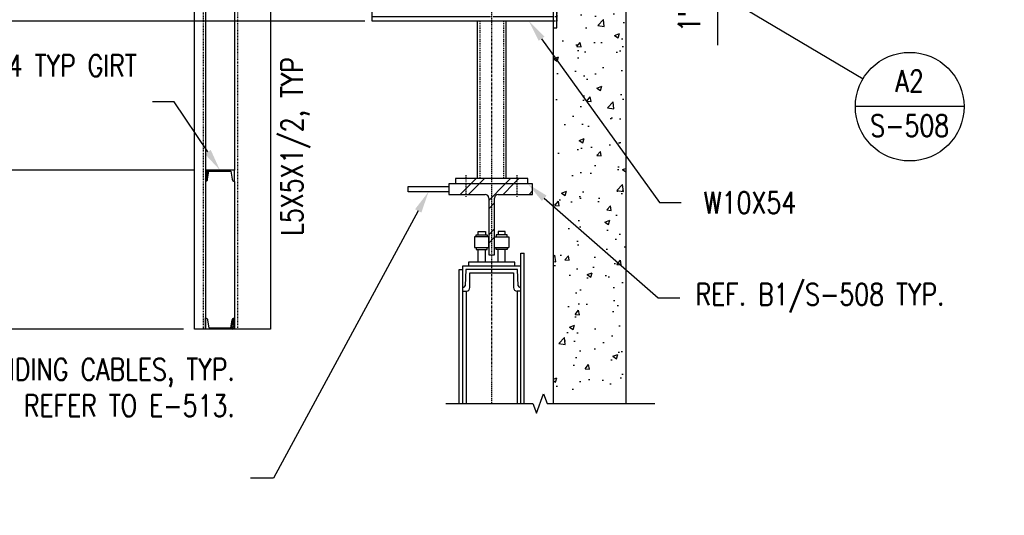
# Model space of a CAD drawing. Header units: inches. Extents: x -241 to 2916, y 110 to 330.
# Tile 16 of 40: x 1260 to 1395, y 112 to 181. Entities that reach past the tile are written whole.
import ezdxf
from ezdxf import colors
from ezdxf.entities.mleader import LeaderData, LeaderLine
from ezdxf.enums import TextEntityAlignment as Align
from ezdxf.math import Vec2, Vec3

# ---------------------------------------------------------------- set-up
doc = ezdxf.new("R2010")
doc.units = ezdxf.units.IN
doc.header["$MEASUREMENT"] = 0
for name, pattern in [('Center 1_4_', [0.53125, 0.25, -0.09375, 0.09375, -0.09375]), ('Dash', [0.25, 0.125, -0.125]), ('Dash - 1_16_', [0.1875, 0.125, -0.0625]), ('Hidden 3_32_', [0.140625, 0.09375, -0.046875])]:
    doc.linetypes.add(name, pattern=pattern)
doc.layers.get('Defpoints').update_dxf_attribs({"color": 243})
for name, color, linetype in [('A-WALL-PATT', 8, 'Continuous'), ('S-ANNO-DIMS', 1, 'Continuous'), ('S-ANNO-NOTE', 2, 'Continuous'), ('S-ANNO-TEXT', 2, 'Continuous'), ('S-BEAM', 10, 'Continuous'), ('S-BEAM-HDLN', 1, 'Dash'), ('S-COLS', 2, 'Continuous'), ('S-DETL', 90, 'Continuous'), ('S-DETL-CNTR', 1, 'Center 1_4_'), ('S-DETL-GENF', 92, 'Continuous'), ('S-DETL-GENF-HDLN', 1, 'Dash'), ('S-DETL-MEDM', 3, 'Continuous'), ('S-DETL-PATT', 8, 'Continuous'), ('S-DETL-THIN', 1, 'Continuous')]:
    doc.layers.add(name, color=color, linetype=linetype)
doc.layers.add('G-ANNO-REFR', color=2, linetype='Continuous', lineweight=35)
doc.layers.add('S-ANNO-SYMB', color=2, linetype='Continuous', lineweight=25)
doc.styles.add('AEC_COMN_TITLE', font='romans.shx', dxfattribs={"width": 0.8, "height": 0.1875})
doc.styles.add('Annotative', font='romans.shx', dxfattribs={"width": 0.8, "height": 0.125})
doc.styles.add('ROMANS', font='ROMANS.shx', dxfattribs={"width": 0.8})
doc.dimstyles.new('Annotative', dxfattribs={"dimscale": 0, "dimtxt": 0.125, "dimasz": 0.125, "dimexe": 0.179688, "dimexo": 0.0625, "dimgap": 0.09, "dimtad": 1, "dimdec": 3, "dimzin": 3, "dimdsep": 46, "dimlunit": 4, "dimtxsty": 'Annotative', "dimcen": 0.09, "dimclrt": 2, "dimazin": 2, "dimtfac": 1, "dimtdec": 3, "dimtmove": 1, "dimatfit": 3, "dimfxl": 1, "dimtfill": 1, "dimfrac": 2, "dimtolj": 1, "dimtzin": 0, "dimarcsym": 0})
pattern_1 = [(45, (1320.8724, 100.157), (-2.37588, 2.37588), []), (45, (1320.8724, 103.757), (-2.37588, 2.37588), [])]

# ---------------------------------------------------------------- blocks, each defined once
blk = doc.blocks.new('*D67')
at = {"layer": 'Defpoints', "color": 0, "transparency": 16777216}
for p in [(1285.15, 184), (1241.78, 160), (1285.15, 160)]:
    blk.add_point(p, dxfattribs=at)
at = {"layer": 'S-ANNO-DIMS', "color": 0, "lineweight": -2, "transparency": 16777216}
for p, q in [((1283.65, 184), (1237.46, 184)), ((1241.78, 181), (1241.78, 163)), ((1283.65, 160), (1237.46, 160))]:
    blk.add_line(p, q, dxfattribs=at)
at = {"layer": 'S-ANNO-DIMS', "color": 0, "transparency": 16777216}
for points in [[(1241.28, 181), (1242.28, 181), (1241.78, 184)], [(1241.28, 163), (1242.28, 163), (1241.78, 160)]]:
    blk.add_solid(points, dxfattribs=at)
at = {"layer": 'S-ANNO-DIMS', "color": 2, "lineweight": -3, "transparency": 16777216, "insert": (1237.83, 172), "char_height": 3, "width": 12.3279, "attachment_point": 5, "rotation": 90, "style": 'Annotative'}
blk.add_mtext('\\A1;2\'-0"', dxfattribs=at)
blk = doc.blocks.new('*D68')
at = {"layer": 'Defpoints', "color": 0, "transparency": 16777216}
for p in [(1285.15, 160), (1241.78, 138), (1283.65, 138)]:
    blk.add_point(p, dxfattribs=at)
at = {"layer": 'S-ANNO-DIMS', "color": 0, "lineweight": -2, "transparency": 16777216}
for p, q in [((1283.65, 160), (1237.46, 160)), ((1241.78, 157), (1241.78, 141)), ((1282.15, 138), (1237.46, 138))]:
    blk.add_line(p, q, dxfattribs=at)
at = {"layer": 'S-ANNO-DIMS', "color": 0, "transparency": 16777216}
for points in [[(1241.28, 157), (1242.28, 157), (1241.78, 160)], [(1241.28, 141), (1242.28, 141), (1241.78, 138)]]:
    blk.add_solid(points, dxfattribs=at)
at = {"layer": 'S-ANNO-DIMS', "color": 2, "lineweight": -3, "transparency": 16777216, "insert": (1237.83, 149), "char_height": 3, "width": 15.0412, "attachment_point": 5, "rotation": 90, "style": 'Annotative'}
blk.add_mtext('\\A1;1\'-10"', dxfattribs=at)
blk = doc.blocks.new('Detail Callout AEC')
at = {"color": 0, "linetype": 'ByBlock', "lineweight": -3, "transparency": 16777216}
blk.add_line((0.25, 0), (-0.25, 0), dxfattribs=at)
blk.add_circle((0, 0), 0.25, dxfattribs=at)
at = {"color": 0, "linetype": 'ByBlock', "lineweight": -3, "transparency": 16777216, "style": 'AEC_COMN_TITLE'}
for tag, p in [('VIEWNUMBER', (0, 0.0508)), ('SHEETNUMBER', (0, -0.1263))]:
    blk.add_attdef(tag, text='', height=0.0938, dxfattribs=at).set_placement(p, align=Align.CENTER)
blk = doc.blocks.new('*D56')
at = {"layer": 'Defpoints', "color": 0, "transparency": 16777216}
for p in [(1333.15, 192), (1333.65, 191), (1355.86, 191)]:
    blk.add_point(p, dxfattribs=at)
at = {"layer": 'S-ANNO-DIMS', "color": 0, "lineweight": -2, "transparency": 16777216}
for p, q in [((1355.86, 195), (1355.86, 198)), ((1334.65, 192), (1360.17, 192)), ((1355.86, 192), (1355.86, 191)), ((1355.86, 192), (1355.86, 191)), ((1335.15, 191), (1360.17, 191)), ((1355.86, 177.26), (1355.86, 191)), ((1355.86, 188), (1355.86, 185))]:
    blk.add_line(p, q, dxfattribs=at)
at = {"layer": 'S-ANNO-DIMS', "color": 0, "transparency": 16777216}
for points in [[(1355.36, 195), (1356.36, 195), (1355.86, 192)], [(1355.36, 188), (1356.36, 188), (1355.86, 191)]]:
    blk.add_solid(points, dxfattribs=at)
at = {"layer": 'S-ANNO-DIMS', "color": 2, "transparency": 16777216, "insert": (1351.91, 180.91), "char_height": 3, "attachment_point": 5, "rotation": 90, "style": 'Annotative', "bg_fill": 3, "box_fill_scale": 1.25, "bg_fill_color": 256, "bg_fill_true_color": 13158600, "bg_fill_transparency": 0}
blk.add_mtext('\\A1;1"', dxfattribs=at)
blk = doc.blocks.new('051200_StructuralFraming-C-Channel - C4X5_4-V10-CANOPY SECTION 1')
at = {"lineweight": -3}
for p, q in [((785.21, 202), (785.21, 200.42)), ((789.21, 202), (785.21, 202)), ((785.5, 200.72), (785.68, 201.82)), ((785.68, 201.82), (788.74, 201.82)), ((788.74, 201.82), (788.91, 200.72)), ((789.21, 200.42), (789.21, 202))]:
    blk.add_line(p, q, dxfattribs=at)
for centre, start, end in [((785.21, 200.72), 270, 0), ((789.21, 200.72), 180, 270)]:
    blk.add_arc(centre, 0.296, start, end, dxfattribs=at)
blk = doc.blocks.new('051200_StructuralFraming-W-Flange - W10X54-1981470-DOOR RAIL SUPPORT 1')
at = {"layer": 'S-BEAM'}
for p, q in [((808.21, 179.88), (808.21, 180.5)), ((833.21, 180.5), (808.21, 180.5)), ((808.21, 179.19), (808.21, 179.88)), ((824.53, 179.88), (808.21, 179.88)), ((833.21, 179.88), (824.9, 179.88)), ((808.21, 171.71), (808.21, 179.19)), ((808.21, 171.01), (808.21, 171.71)), ((808.21, 170.4), (808.21, 171.01)), ((808.21, 171.01), (824.53, 171.01)), ((822.71, 170.4), (808.21, 170.4)), ((824.9, 171.01), (833.21, 171.01)), ((833.21, 170.4), (826.71, 170.4))]:
    blk.add_line(p, q, dxfattribs=at)
at = {"layer": 'S-BEAM-HDLN'}
for p, q in [((833.7, 180.5), (833.21, 180.5)), ((833.7, 179.88), (833.21, 179.88)), ((833.7, 180.5), (833.7, 179.88)), ((833.7, 179.88), (833.7, 179.19)), ((833.7, 179.19), (833.7, 171.71)), ((833.7, 171.71), (833.7, 171.01)), ((833.21, 171.01), (833.7, 171.01)), ((833.7, 170.4), (833.21, 170.4)), ((833.7, 171.01), (833.7, 170.4))]:
    blk.add_line(p, q, dxfattribs=at)

msp = doc.modelspace()

# ---------------------------------------------------------------- hatches: boundary and pattern name
at = {"layer": 'A-WALL-PATT', "lineweight": -3}
h = msp.add_hatch(dxfattribs=at)
h.set_pattern_fill('AR-CONC', color=8, style=0)
h.set_pattern_definition([(50, (499.9474, 6), (7.1726, -0.62752), [0.75, -8.25]), (355, (499.947, 6), (-1.387513, 7.52192), [0.6, -6.6]), (100.4514, (500.545, 5.948), (5.78509, 6.8944), [0.6374, -7.01142]), (46.1842, (499.947, 8), (10.67241, -1.65519), [1.125, -12.375]), (96.6356, (500.837, 7.862), (9.34662, 9.74119), [0.9561, -10.51714]), (351.1842, (499.947, 8), (9.34662, 9.74119), [0.9, -9.9]), (21, (500.9474, 7.5), (5.96907, -4.02619), [0.75, -8.25]), (326, (500.947, 7.5), (2.433153, 7.2515), [0.6, -6.6]), (71.4514, (501.445, 7.1645), (8.402224, 3.22531), [0.6374, -7.01142]), (37.5, (499.9474, 6), (0.1215986, 3.3289385), [0, -6.52, 0, -6.7, 0, -6.625]), (7.5, (499.9474, 6), (2.630695, 3.944117), [0, -3.82, 0, -6.37, 0, -2.525]), (327.5, (497.7174, 6), (5.338224, -0.225549), [0, -2.5, 0, -7.8, 0, -10.35]), (317.5, (496.7174, 6), (5.831862, 1.00105), [0, -3.25, 0, -5.18, 0, -7.35])])
h.paths.add_polyline_path([(1338.6533, 126.25), (1339.6533, 129.25), (1340.1533, 127.75), (1343.1533, 127.75), (1343.1533, 239.9), (1333.1533, 239.9), (1333.1533, 127.75), (1338.1533, 127.75)])
h = msp.add_hatch(dxfattribs=at)
h.set_pattern_fill('FP_3', color=8, style=0, pattern_type=2)
h.set_pattern_definition(pattern_1)
h.paths.add_polyline_path([(1325.0651, 148.2799), (1325.0651, 156.1295), (1325.0821, 156.2589), (1325.1321, 156.3795), (1325.2115, 156.483), (1325.3151, 156.5625), (1325.4357, 156.6124), (1325.5651, 156.6295), (1330.3101, 156.6295), (1330.3101, 158.0695), (1318.7601, 158.0695), (1318.7601, 156.6295), (1323.7551, 156.6295), (1323.8845, 156.6124), (1324.0051, 156.5625), (1324.1086, 156.483), (1324.1881, 156.3795), (1324.2381, 156.2589), (1324.2551, 156.1295), (1324.2551, 148.2799)])
h = msp.add_hatch(dxfattribs=at)
h.set_pattern_fill('FP_3', color=8, style=0, pattern_type=2)
h.set_pattern_definition(pattern_1)
h.paths.add_polyline_path([(1329.6601, 158.0695), (1329.6601, 158.8195), (1319.6601, 158.8195), (1319.6601, 158.0695)])
at = {"layer": 'S-DETL-PATT'}
h = msp.add_hatch(dxfattribs=at)
h.set_pattern_fill('STEEL', color=256, scale=2)
h.set_pattern_definition([(45, (-47.89213, -42), (-0.176776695, 0.176776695), []), (45, (-47.89213, -41.875), (-0.176776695, 0.176776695), [])])
h.paths.add_polyline_path([(1285.6527, 160), (1285.1533, 160), (1285.1533, 158.42, 0.41421356), (1285.4493, 158.716)])
h = msp.add_hatch(dxfattribs=at)
h.set_pattern_fill('STEEL', color=256, scale=2)
h.set_pattern_definition([(45, (-47.89213, -64), (-0.176776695, 0.176776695), []), (45, (-47.89213, -63.875), (-0.176776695, 0.176776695), [])])
h.paths.add_polyline_path([(1289.1533, 138), (1289.1533, 139.58, 0.41421356), (1288.8573, 139.284), (1288.6539, 138)])

# ---------------------------------------------------------------- linework, layer by layer
at = {"layer": 'S-ANNO-SYMB', "lineweight": -3}
for p, q in [((1357.535, 183.5367), (1375.8907, 172.5915)), ((1307.1533, 180.5749), (1244.4889, 180.5749))]:
    msp.add_line(p, q, dxfattribs=at)
at = {"layer": 'S-ANNO-SYMB', "linetype": 'Continuous'}
msp.add_lwpolyline([(1318.3139, 127.75), (1330.3524, 127.75), (1330.8407, 126.4085), (1331.8173, 129.0915), (1332.3055, 127.75), (1347.1533, 127.75)], dxfattribs=at)
at = {"layer": 'S-BEAM', "lineweight": -3}
msp.add_line((1343.1533, 239.9), (1343.1533, 127.75), dxfattribs=at)
at = {"layer": 'S-COLS', "linetype": 'Hidden 3_32_'}
msp.add_line((1289.6533, 138), (1289.6533, 229), dxfattribs=at)
at = {"layer": 'S-COLS'}
for p, q in [((1294.1533, 196.007), (1294.1533, 138)), ((1289.1533, 182.42), (1289.1533, 160)), ((1289.1533, 158.42), (1289.1533, 139.58)), ((1294.1533, 138), (1289.1533, 138))]:
    msp.add_line(p, q, dxfattribs=at)
at = {"layer": 'S-DETL', "lineweight": -3}
for p, q in [((1283.6533, 138), (1283.6533, 232.9714)), ((1285.1533, 233.0026), (1285.1533, 138)), ((1329.6601, 158.8195), (1319.6601, 158.8195)), ((1319.6601, 158.8195), (1319.6601, 158.0695)), ((1329.6601, 158.0695), (1329.6601, 158.8195)), ((1322.5351, 151.0249), (1324.0351, 151.0249)), ((1322.5351, 150.7749), (1322.5351, 151.0249)), ((1322.7851, 151.0249), (1322.7851, 151.5249)), ((1322.7851, 151.5249), (1323.7851, 151.5249)), ((1323.7851, 151.5249), (1323.7851, 151.0249)), ((1324.0351, 151.0249), (1324.0351, 150.7749)), ((1326.7851, 151.0249), (1325.2851, 151.0249)), ((1325.2851, 151.0249), (1325.2851, 150.7749)), ((1326.5351, 151.5249), (1325.5351, 151.5249)), ((1325.5351, 151.5249), (1325.5351, 151.0249)), ((1326.5351, 151.0249), (1326.5351, 151.5249)), ((1326.7851, 150.7749), (1326.7851, 151.0249)), ((1324.2851, 150.7749), (1322.2851, 150.7749)), ((1322.2851, 150.7749), (1322.2851, 149.2749)), ((1324.2851, 149.2749), (1324.2851, 150.7749)), ((1325.0351, 149.2749), (1325.0351, 150.7749)), ((1325.0351, 150.7749), (1327.0351, 150.7749)), ((1327.0351, 150.7749), (1327.0351, 149.2749)), ((1322.2851, 149.2749), (1324.2851, 149.2749)), ((1322.5351, 149.2749), (1322.5351, 149.0249)), ((1322.5351, 149.0249), (1324.0351, 149.0249)), ((1322.7851, 147.2799), (1322.7851, 149.0249)), ((1323.7851, 147.2799), (1323.7851, 149.0249)), ((1324.0351, 149.0249), (1324.0351, 149.2749)), ((1325.0351, 149.2749), (1327.0351, 149.2749)), ((1325.2851, 149.0249), (1325.2851, 149.2749)), ((1326.7851, 149.0249), (1325.2851, 149.0249)), ((1325.5351, 147.2799), (1325.5351, 149.0249)), ((1326.5351, 147.2799), (1326.5351, 149.0249)), ((1326.7851, 149.2749), (1326.7851, 149.0249)), ((1328.6601, 127.75), (1328.6601, 148.5299)), ((1328.6601, 148.5299), (1329.1601, 148.5299)), ((1329.1601, 127.75), (1329.1601, 148.5299)), ((1320.6601, 146.7799), (1328.6601, 146.7799)), ((1320.6601, 127.75), (1320.6601, 146.7799)), ((1327.8476, 147.2799), (1321.4726, 147.2799)), ((1321.4726, 147.2799), (1321.4726, 146.7799)), ((1327.8476, 146.7799), (1327.8476, 147.2799)), ((1320.1601, 127.75), (1320.1601, 146.2799)), ((1320.1601, 146.2799), (1320.6601, 146.2799)), ((1321.1074, 146.2799), (1320.988, 144.0167)), ((1328.2113, 146.2799), (1321.1074, 146.2799)), ((1321.6578, 143.7536), (1321.6578, 145.7799)), ((1321.6578, 145.7799), (1327.6608, 145.7799)), ((1327.6608, 145.7799), (1327.6608, 143.7536)), ((1328.327, 144.0171), (1328.2113, 146.2799)), ((1320.6601, 143.2799), (1321.1585, 143.2799)), ((1321.1585, 143.2799), (1321.1585, 127.75)), ((1328.6601, 143.2799), (1328.1601, 143.2799)), ((1328.1601, 143.2799), (1328.1601, 127.75)), ((1285.1533, 138), (1283.6533, 138))]:
    msp.add_line(p, q, dxfattribs=at)
at = {"layer": 'S-DETL', "linetype": 'Dash - 1_16_', "lineweight": -3}
for p, q in [((1284.8293, 232.9959), (1284.8293, 138)), ((1321.1601, 156.281), (1321.1601, 159.281)), ((1328.1601, 156.281), (1328.1601, 159.281))]:
    msp.add_line(p, q, dxfattribs=at)
at = {"layer": 'S-DETL'}
msp.add_lwpolyline([(1318.7601, 156.9901), (1313.1351, 156.9901), (1313.1351, 157.7088), (1318.7601, 157.7088)], close=True, dxfattribs=at)
at = {"layer": 'S-DETL', "lineweight": -3}
for centre, radius, start, end in [((1320.7384, 144.0299), 0.25, 270, 356.981875), ((1328.5767, 144.0299), 0.25, 182.928842, 270), ((1321.1585, 143.7799), 0.5, 270, 356.981875), ((1328.1601, 143.7799), 0.5, 183.018125, 270)]:
    msp.add_arc(centre, radius, start, end, dxfattribs=at)
at = {"layer": 'S-DETL-CNTR', "lineweight": -3}
msp.add_line((1324.6601, 127.75), (1324.6601, 191.6596), dxfattribs=at)
at = {"layer": 'S-DETL-GENF', "lineweight": 30}
for p, q in [((1326.6601, 180.5749), (1322.6601, 180.5749)), ((1322.6601, 180.5749), (1322.6601, 158.8195)), ((1326.6601, 158.8195), (1326.6601, 180.5749))]:
    msp.add_line(p, q, dxfattribs=at)
at = {"layer": 'S-DETL-GENF-HDLN'}
for p, q in [((1323.0091, 180.5749), (1323.0091, 158.8195)), ((1326.3111, 180.5749), (1326.3111, 158.8195))]:
    msp.add_line(p, q, dxfattribs=at)
at = {"layer": 'S-DETL-THIN', "lineweight": -3}
for p, q in [((1318.7601, 158.0695), (1318.7601, 156.6295)), ((1330.3101, 158.0695), (1318.7601, 158.0695)), ((1330.3101, 156.6295), (1330.3101, 158.0695)), ((1318.7601, 156.6295), (1323.7551, 156.6295)), ((1325.5651, 156.6295), (1330.3101, 156.6295)), ((1324.2551, 156.1295), (1324.2551, 148.2799)), ((1325.0651, 148.2799), (1325.0651, 156.1295)), ((1324.2551, 148.2799), (1325.0651, 148.2799))]:
    msp.add_line(p, q, dxfattribs=at)
for centre, start, end in [((1323.7551, 156.1295), 360, 90), ((1325.5651, 156.1295), 90, 180)]:
    msp.add_arc(centre, 0.5, start, end, dxfattribs=at)

# ---------------------------------------------------------------- block references
at = {"layer": 'G-ANNO-REFR', "lineweight": -3}
ref = msp.add_blockref('Detail Callout AEC', (1382.3325, 168.7503), dxfattribs=dict(at, xscale=30, yscale=30, zscale=30))
ref.add_attrib('VIEWNUMBER', 'A2', dxfattribs={"layer": 'S-ANNO-TEXT', "color": 1, "transparency": 16777216, "height": 3.00001, "style": 'ROMANS', "width": 0.8}).set_placement((1382.3325, 169.8753), align=Align.BOTTOM_CENTER)
ref.add_attrib('SHEETNUMBER', 'S-508', dxfattribs={"layer": 'S-ANNO-TEXT', "color": 1, "transparency": 16777216, "height": 3.00001, "style": 'ROMANS', "width": 0.8}).set_placement((1382.3325, 164.6228), align=Align.CENTER)
at = {"layer": 'S-DETL-THIN', "lineweight": -3}
msp.add_blockref('051200_StructuralFraming-C-Channel - C4X5_4-V10-CANOPY SECTION 1', (499.9474, -42), dxfattribs=at)
at = {"layer": 'S-DETL-THIN', "lineweight": -3, "xscale": -1, "rotation": 180}
msp.add_blockref('051200_StructuralFraming-C-Channel - C4X5_4-V10-CANOPY SECTION 1', (499.9474, 340), dxfattribs=at)

# ---------------------------------------------------------------- texts
at = {"layer": 'S-ANNO-NOTE', "lineweight": -3, "insert": (1295.6013, 150.9094), "char_height": 3, "width": 29.691137, "attachment_point": 1, "rotation": 90, "line_spacing_factor": 0.981704, "style": 'Annotative'}
msp.add_mtext('\\pxt3.2,6.4,9.6,12.8,16,19.2,22.4,25.6,28.8,32,35.2,38.4,41.6,44.8,48,51.2,54.4,57.6,60.8,64,67.2,70.4,73.6,76.8,80,83.2,86.4,89.6,92.8,96,99.2,102.4;L5X5X1/2, TYP', dxfattribs=at)

# ---------------------------------------------------------------- dimensions: what is measured, and where the dimension line sits
at = {"layer": 'S-ANNO-DIMS', "lineweight": -3}
for base, p1, p2, picture, middle in [((1241.7774, 160), (1285.1533, 184), (1285.1533, 160), '*D67', (1237.8317, 172)), ((1241.7774, 138), (1285.1533, 160), (1283.6533, 138), '*D68', (1237.8317, 149))]:
    dim = msp.add_linear_dim(base=base, p1=p1, p2=p2, angle=90, dimstyle='Annotative', override={"dimpost": '\\X', "dimtfill": 0}, dxfattribs=at)
    dim.commit()
    dim.dimension.update_dxf_attribs({"geometry": picture, "text_midpoint": middle})

# ---------------------------------------------------------------- leaders
at = {"layer": 'S-ANNO-NOTE', "lineweight": -3}
ml = msp.add_multileader_mtext('Standard', dxfattribs=at)
ml.set_content('C4x5.4 TYP GIRT', color=256, style='Annotative')
ml.set_leader_properties(color=1, linetype='ByLayer', lineweight=-1)
ml.build(insert=Vec2(0, 0))
ml.multileader.update_dxf_attribs({"text_right_attachment_type": 3, "dogleg_length": 0.125, "arrow_head_size": 3, "scale": 24})
ctx = ml.context
ctx.base_point, ctx.scale, ctx.char_height, ctx.arrow_head_size, ctx.landing_gap_size, ctx.plane_origin = Vec3(1257.5364, 174.4251), 24, 3, 3, 2.16, Vec3(1287.1533, 160)
ctx.right_attachment, ctx.text_align_type = 3, 2
notes = []
notes.append((ctx, [(0, (1, 1, 0), (1280.8564, 169.4251), (-1, 0), 3, [(0, [(1287.1533, 160)], 0, [])])]))
ctx.mtext.insert, ctx.mtext.width, ctx.mtext.alignment, ctx.mtext.flow_direction = Vec3(1275.6964, 175.9251), 19.9331, 3, 5
ml = msp.add_multileader_mtext('Standard', dxfattribs=at)
ml.set_content('REF. B1/S-508 TYP.', color=256, style='Annotative')
ml.set_leader_properties(color=1, linetype='ByLayer', lineweight=-1)
ml.build(insert=Vec2(0, 0))
ml.multileader.update_dxf_attribs({"text_right_attachment_type": 3, "dogleg_length": 0.125, "arrow_head_size": 3, "scale": 24})
ctx = ml.context
ctx.base_point, ctx.scale, ctx.char_height, ctx.arrow_head_size, ctx.landing_gap_size, ctx.plane_origin = Vec3(1350.6152, 142.3396), 24, 3, 3, 2.16, Vec3(1324.7702, 159.8276)
ctx.right_attachment = 3
notes.append((ctx, [(1, (1, 1, 0), (1347.6152, 142.3396), (1, 0), 3, [(0, [(1329.6601, 158.0695)], 0, [])])]))
ctx.mtext.insert, ctx.mtext.flow_direction = Vec3(1352.7752, 144.3396), 5
ml = msp.add_multileader_mtext('Standard', dxfattribs=at)
ml.set_content('FOUR WAY ROLLER BRACKET CONNECTED TO WT FOR POWER AND GROUNDING CABLES, TYP.\\PREFER TO E-513.', color=256, style='Annotative')
ml.set_leader_properties(color=1, linetype='ByLayer', lineweight=-1)
ml.build(insert=Vec2(0, 0))
ml.multileader.update_dxf_attribs({"text_right_attachment_type": 3, "dogleg_length": 0.375, "arrow_head_size": 3, "scale": 24})
ctx = ml.context
ctx.base_point, ctx.scale, ctx.char_height, ctx.arrow_head_size, ctx.landing_gap_size, ctx.plane_origin = Vec3(1229.1133, 132.4549), 24, 3, 3, 2.16, Vec3(1283.4599, 121.9894)
ctx.right_attachment, ctx.text_align_type = 3, 2
notes.append((ctx, [(0, (1, 1, 0), (1294.5453, 117.4549), (-1, 0), 3.1691, [(0, [(1315.9476, 156.9901)], 0, [])])]))
ctx.mtext.insert, ctx.mtext.width, ctx.mtext.alignment, ctx.mtext.flow_direction = Vec3(1289.2162, 133.9549), 61.263844, 3, 5
ml = msp.add_multileader_mtext('Standard', dxfattribs=at)
ml.set_content('FOUR WAY ROLLER BRACKET CONNECTED TO WT FOR POWER AND GROUNDING CABLES, TYP.\\PREFER TO E-513.', color=256, style='Annotative')
ml.set_leader_properties(color=1, linetype='ByLayer', lineweight=-1)
ml.build(insert=Vec2(0, 0))
ml.multileader.update_dxf_attribs({"text_right_attachment_type": 3, "dogleg_length": 0.375, "arrow_head_size": 3, "scale": 24})
ctx = ml.context
ctx.base_point, ctx.scale, ctx.char_height, ctx.arrow_head_size, ctx.landing_gap_size, ctx.plane_origin = Vec3(1787.2396, 122.3042), 24, 3, 3, 2.16, Vec3(1870.5004, 109.746)
ctx.right_attachment, ctx.text_align_type = 3, 2
notes.append((ctx, [(0, (1, 1, 0), (1881.5858, 112.3042), (-1, 0), 3.1691, [(0, [(1910.9369, 154.8602)], 0, [])])]))
ctx.mtext.insert, ctx.mtext.width, ctx.mtext.alignment, ctx.mtext.flow_direction = Vec3(1876.2568, 123.8042), 88.226096, 3, 5
for ctx, leaders in notes:
    for number, flags, end, landing, length, lines in leaders:
        leader = LeaderData()
        leader.index, (leader.has_last_leader_line, leader.has_dogleg_vector, leader.attachment_direction) = number, flags
        leader.last_leader_point, leader.dogleg_vector, leader.dogleg_length = Vec3(end), Vec3(landing), length
        for number, points, colour, breaks in lines:
            line = LeaderLine()
            line.index, line.vertices, line.color, line.breaks = number, Vec3.list(points), colors.encode_raw_color(colour), breaks
            leader.lines.append(line)
        ctx.leaders.append(leader)

# ---------------------------------------------------------------- next in the draw order: dimensions: what is measured, and where the dimension line sits
at = {"layer": 'S-ANNO-DIMS'}
dim = msp.add_linear_dim(base=(1355.8585, 191), p1=(1333.1533, 192), p2=(1333.6533, 191), angle=90, dimstyle='Annotative', override={"dimpost": '\\X'}, dxfattribs=at)
dim.commit()
dim.dimension.update_dxf_attribs({"geometry": '*D56', "text_midpoint": (1355.8585, 180.9079), "dimtype": 160})

# ---------------------------------------------------------------- next in the draw order: linework, layer by layer
at = {"layer": 'S-BEAM', "lineweight": -3}
msp.add_line((1333.1533, 239.9), (1333.1533, 127.75), dxfattribs=at)
at = {"layer": 'S-DETL-MEDM', "lineweight": -3}
for p, q in [((1333.6533, 179.6249), (1333.6533, 191.6249)), ((1333.1533, 179.6249), (1333.6533, 179.6249))]:
    msp.add_line(p, q, dxfattribs=at)

# ---------------------------------------------------------------- next in the draw order: block references
at = {"layer": 'S-BEAM-HDLN', "lineweight": -3}
msp.add_blockref('051200_StructuralFraming-W-Flange - W10X54-1981470-DOOR RAIL SUPPORT 1', (499.9474, 10.1749), dxfattribs=at)

# ---------------------------------------------------------------- next in the draw order: leaders
at = {"layer": 'S-ANNO-NOTE', "lineweight": -3}
ml = msp.add_multileader_mtext('Standard', dxfattribs=at)
ml.set_content('W10X54', color=256, style='Annotative')
ml.set_leader_properties(color=1, linetype='ByLayer', lineweight=-1)
ml.build(insert=Vec2(0, 0))
ml.multileader.update_dxf_attribs({"text_right_attachment_type": 3, "dogleg_length": 0.125, "arrow_head_size": 3, "scale": 24})
ctx = ml.context
ctx.base_point, ctx.scale, ctx.char_height, ctx.arrow_head_size, ctx.landing_gap_size, ctx.plane_origin = Vec3(1350.8046, 155.5035), 24, 3, 3, 2.16, Vec3(1335.5542, 176.931)
ctx.right_attachment, ctx.text_align_type = 3, 2
notes = []
notes.append((ctx, [(0, (1, 1, 0), (1347.8046, 155.5035), (1, 0), 3, [(0, [(1329.7951, 180.5749)], 0, [])])]))
ctx.mtext.insert, ctx.mtext.width, ctx.mtext.alignment, ctx.mtext.flow_direction = Vec3(1366.6789, 157.0035), 13.714286, 3, 5
for ctx, leaders in notes:
    for number, flags, end, landing, length, lines in leaders:
        leader = LeaderData()
        leader.index, (leader.has_last_leader_line, leader.has_dogleg_vector, leader.attachment_direction) = number, flags
        leader.last_leader_point, leader.dogleg_vector, leader.dogleg_length = Vec3(end), Vec3(landing), length
        for number, points, colour, breaks in lines:
            line = LeaderLine()
            line.index, line.vertices, line.color, line.breaks = number, Vec3.list(points), colors.encode_raw_color(colour), breaks
            leader.lines.append(line)
        ctx.leaders.append(leader)

doc.saveas('drawing.dxf')
